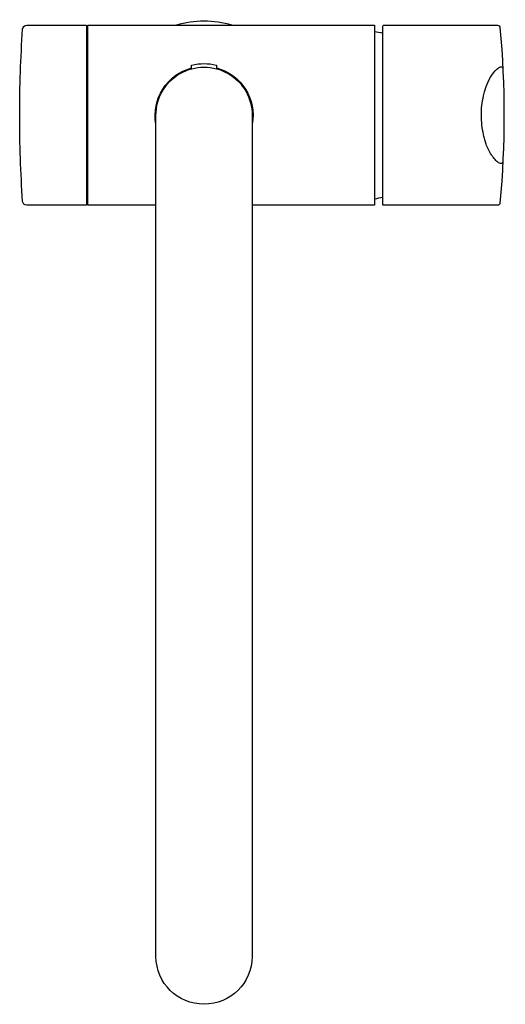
# Model space of a CAD drawing. Header units: millimetres. Extents: x -44 to 72, y -212 to 23.
import ezdxf

# ---------------------------------------------------------------- set-up
doc = ezdxf.new("R2010")
doc.units = ezdxf.units.MM
doc.layers.get('0').update_dxf_attribs({"true_color": 0x000000})
doc.layers.add('DETAIL', color=7, linetype='Continuous', true_color=0x000000)

# ---------------------------------------------------------------- blocks, each defined once
blk = doc.blocks.new('59071_t')
at = {"layer": 'DETAIL', "lineweight": -3}
for points in [[(-28.06, 21.3), (-28.06, -21.3, -0.414135), (-28.26, -21.5), (-42.35, -21.5, -0.393911), (-43.35, -20.57, -0.01706), (-44.06, 0, -0.01741), (-43.35, 20.57, -0.39608), (-42.35, 21.5), (-28.26, 21.5, -0.414214)], [(42.9, -21.5, -0.414214), (42.7, -21.3), (42.7, 21.3, -0.414213), (42.9, 21.5), (70.13, 21.5, -0.372063), (70.69, 20.96, -0.045554), (70.69, -20.96, -0.368728), (70.13, -21.5)], [(0, -212.32, -0.414173), (-11.5, -201), (-11.5, 0, -1.000078), (11.5, 0), (11.5, -201, -0.414179)]]:
    blk.add_lwpolyline(points, format="xyb", close=True, dxfattribs=at)
blk.add_lwpolyline([(-11.5, -21.5), (-27.75, -21.5), (-27.75, 21.5), (40.7, 21.5), (40.7, -21.5), (11.5, -21.5)], dxfattribs=at)
for points in [[(-3, 11.1), (-3, 11.85, -0.346663), (-2.89, 12, -0.118541), (2.88, 12, -0.346664), (3, 11.85), (3, 11.11)], [(71.38, -11.15, -0.47948), (70.84, -11.54, -0.137232), (69.95, -11.02, -0.018901), (69.14, -10.11, -0.019724), (68.63, -9.42, -0.074263), (67.39, -6.88), (67.07, -5.87, -0.021357), (66.76, -4.65, -0.050536), (66.25, 0.01, -0.058111), (66.76, 4.65, -0.013712), (67.07, 5.87), (67.39, 6.88, -0.116205), (69.95, 11.03, -0.137232), (70.84, 11.56, -0.47948), (71.38, 11.16)]]:
    blk.add_lwpolyline(points, format="xyb", dxfattribs=at)
blk.add_arc((0, 0), 22.5, 72.8538, 107.1379, dxfattribs=at)
at = {"layer": 'DETAIL', "lineweight": -3, "extrusion": (0, 0, -1)}
for centre, radius, start, end in [((-37.31, -3.76), 24, 98.1127, 102.9728), ((0, 0), 11.7, 349.4108, 75.1484), ((0, 0), 11.7, 104.8794, 190.5714), ((-37.31, 3.76), 24, 257.0236, 261.8873)]:
    blk.add_arc(centre, radius, start, end, dxfattribs=at)

msp = doc.modelspace()

# ---------------------------------------------------------------- block references
msp.add_blockref('59071_t', (0, 0))

doc.saveas('drawing.dxf')
